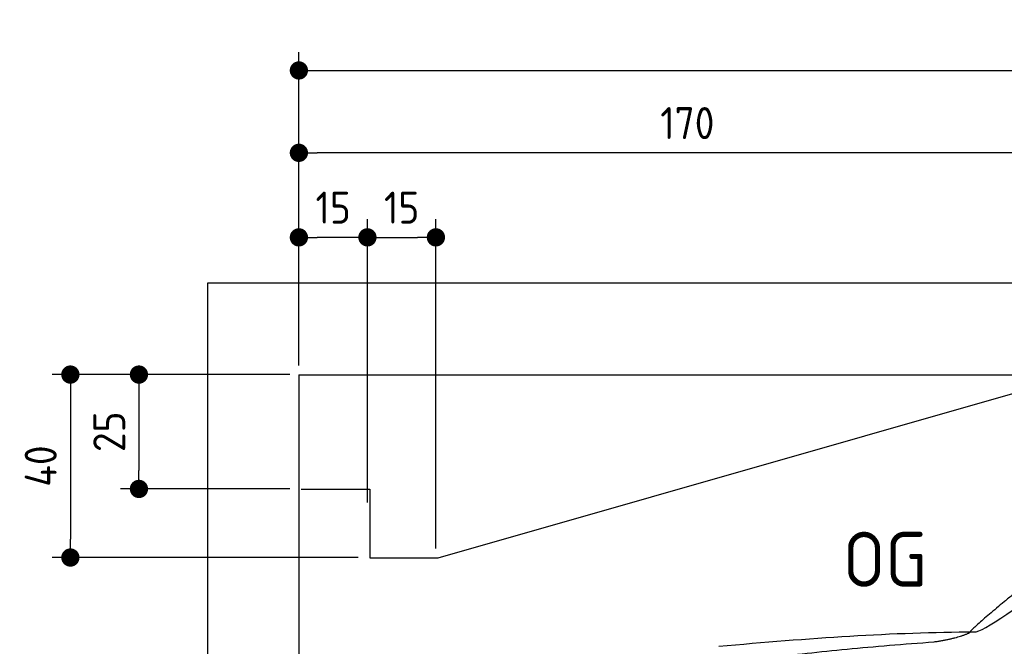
# Model space of a CAD drawing. Header units: millimetres. Extents: x -411 to 6777, y 0 to 6977.
# Tile 3 of 6: x -411 to 1744, y 5607 to 6977. Entities that reach past the tile are written whole.
import ezdxf

# ---------------------------------------------------------------- set-up
doc = ezdxf.new("R2010")
doc.units = ezdxf.units.MM
doc.layers.add('4', color=3, linetype='Continuous')
for name, color, linetype, lineweight in [('car', 10, 'Continuous', 25), ('Freiraum', 7, 'Continuous', 25), ('Gebäude', 7, 'Continuous', 25)]:
    doc.layers.add(name, color=color, linetype=linetype, lineweight=lineweight)
doc.styles.get("Standard").update_dxf_attribs({"font": 'ISOCP.SHX'})
doc.dimstyles.new('GEN-ISO', dxfattribs={"dimscale": 20, "dimtxt": 3.5, "dimasz": 2, "dimexe": 2, "dimexo": 1, "dimgap": 1.5, "dimtad": 1, "dimdec": 1, "dimlfac": 0.1, "dimdsep": 46, "dimtxsty": 'STANDARD', "dimblk": 'PUNKT', "dimcen": 2, "dimclrd": 256, "dimclre": 256, "dimclrt": 2, "dimadec": 0, "dimazin": 0, "dimtp": 0.1, "dimtm": 0.1, "dimtfac": 0.71, "dimtdec": 1, "dimtmove": 2, "dimatfit": 3, "dimldrblk": 'PUNKT', "dimfxl": 2, "dimtolj": 1, "dimarcsym": 0})

# ---------------------------------------------------------------- blocks, each defined once
blk = doc.blocks.new('PUNKT')
at = {"layer": '4', "color": 0, "linetype": 'ByBlock'}
blk.add_line((-0.5, 0), (-1, 0), dxfattribs=at)
at = {"layer": '4', "color": 0, "linetype": 'ByBlock', "const_width": 0.5}
blk.add_lwpolyline([(-0.25, 0, 1), (0.25, 0, 1)], format="xyb", close=True, dxfattribs=at)
blk = doc.blocks.new('*D70')
at = {"layer": '4', "lineweight": -2, "transparency": 16777216}
for p, q in [((200, 6220.9), (200, 6905.8)), ((5700, 6370.9), (5700, 6905.8)), ((240, 6865.8), (5660, 6865.8))]:
    blk.add_line(p, q, dxfattribs=at)
at = {"layer": 'Defpoints', "color": 0, "transparency": 16777216}
for p in [(5700, 6865.8), (5700, 6350.9), (200, 6200.9)]:
    blk.add_point(p, dxfattribs=at)
at = {"layer": '4', "lineweight": -2, "transparency": 16777216, "xscale": 40, "yscale": 40, "zscale": 40, "rotation": 180}
blk.add_blockref('PUNKT', (200, 6865.8), dxfattribs=at)
at = {"layer": '4', "lineweight": -2, "transparency": 16777216, "xscale": 40, "yscale": 40, "zscale": 40}
blk.add_blockref('PUNKT', (5700, 6865.8), dxfattribs=at)
at = {"layer": '4', "color": 2, "transparency": 16777216, "insert": (2950, 6930.8), "char_height": 70, "attachment_point": 5}
blk.add_mtext('550', dxfattribs=at)
blk = doc.blocks.new('Car')
at = {"layer": 'car'}
for points, degree in [([(1626.4, 5653.6), (1662.1, 5650.2), (1962, 5901.8), (2139.5, 6012.4)], 3), ([(1922.3, 5907.4), (1841.8, 5846.2), (1740.2, 5761.8), (1611.8, 5655.4), (1617.8, 5653.5)], 4), ([(1067.4, 5616.9), (1263.6, 5636.6), (1448.7, 5651.4), (1626.4, 5653.6)], 3), ([(1538.7, 5631), (1591.8, 5639.3), (1617.5, 5652.5)], 2), ([(726.3, 5495), (962.1, 5583.8), (1538.7, 5631)], 2)]:
    blk.add_open_spline(points, degree=degree, dxfattribs=at)
blk = doc.blocks.new('_Dot')
at = {"color": 0, "linetype": 'ByBlock', "lineweight": -2}
blk.add_line((-0.5, 0), (-1, 0), dxfattribs=at)
at = {"color": 0, "linetype": 'ByBlock', "const_width": 0.5}
blk.add_lwpolyline([(-0.25, 0, 1), (0.25, 0, 1)], format="xyb", close=True, dxfattribs=at)
blk = doc.blocks.new('*D76')
at = {"layer": '4', "lineweight": -2, "transparency": 16777216}
for p, q in [((200, 6220.9), (200, 6725.7)), ((1900, 6220.9), (1900, 6725.7)), ((1860, 6685.7), (240, 6685.7))]:
    blk.add_line(p, q, dxfattribs=at)
at = {"layer": 'Defpoints', "color": 0, "transparency": 16777216}
for p in [(200, 6685.7), (200, 6200.9), (1900, 6200.9)]:
    blk.add_point(p, dxfattribs=at)
at = {"layer": '4', "lineweight": -2, "transparency": 16777216, "xscale": 40, "yscale": 40, "zscale": 40, "rotation": 180}
blk.add_blockref('_Dot', (200, 6685.7), dxfattribs=at)
at = {"layer": '4', "lineweight": -2, "transparency": 16777216, "xscale": 40, "yscale": 40, "zscale": 40}
blk.add_blockref('_Dot', (1900, 6685.7), dxfattribs=at)
at = {"layer": '4', "color": 2, "transparency": 16777216, "insert": (1050, 6750.7), "char_height": 70, "attachment_point": 5}
blk.add_mtext('170', dxfattribs=at)
blk = doc.blocks.new('*D77')
at = {"layer": '4', "lineweight": -2, "transparency": 16777216}
for p, q in [((200, 6220.9), (200, 6540.9)), ((350, 5920.9), (350, 6540.9)), ((310, 6500.9), (240, 6500.9))]:
    blk.add_line(p, q, dxfattribs=at)
at = {"layer": 'Defpoints', "color": 0, "transparency": 16777216}
for p in [(200, 6500.9), (200, 6200.9), (350, 5900.9)]:
    blk.add_point(p, dxfattribs=at)
at = {"layer": '4', "lineweight": -2, "transparency": 16777216, "xscale": 40, "yscale": 40, "zscale": 40, "rotation": 180}
blk.add_blockref('_Dot', (200, 6500.9), dxfattribs=at)
at = {"layer": '4', "lineweight": -2, "transparency": 16777216, "xscale": 40, "yscale": 40, "zscale": 40}
blk.add_blockref('_Dot', (350, 6500.9), dxfattribs=at)
at = {"layer": '4', "color": 2, "transparency": 16777216, "insert": (275, 6565.9), "char_height": 70, "attachment_point": 5}
blk.add_mtext('15', dxfattribs=at)
blk = doc.blocks.new('*D78')
at = {"layer": '4', "lineweight": -2, "transparency": 16777216}
for p, q in [((180, 6200.9), (-340, 6200.9)), ((-300, 6160.9), (-300, 5840.9)), ((330, 5800.9), (-340, 5800.9))]:
    blk.add_line(p, q, dxfattribs=at)
at = {"layer": 'Defpoints', "color": 0, "transparency": 16777216}
for p in [(200, 6200.9), (-300, 5800.9), (350, 5800.9)]:
    blk.add_point(p, dxfattribs=at)
at = {"layer": '4', "lineweight": -2, "transparency": 16777216, "xscale": 40, "yscale": 40, "zscale": 40}
for p, rotation in [((-300, 6200.9), 90), ((-300, 5800.9), 270)]:
    blk.add_blockref('_Dot', p, dxfattribs=dict(at, rotation=rotation))
at = {"layer": '4', "color": 2, "transparency": 16777216, "insert": (-365, 6000.9), "char_height": 70, "attachment_point": 5, "rotation": 90}
blk.add_mtext('40', dxfattribs=at)
blk = doc.blocks.new('*D79')
at = {"layer": '4', "lineweight": -2, "transparency": 16777216}
for p, q in [((180, 6200.9), (-190, 6200.9)), ((-150, 6160.9), (-150, 5990.9)), ((180, 5950.9), (-190, 5950.9))]:
    blk.add_line(p, q, dxfattribs=at)
at = {"layer": 'Defpoints', "color": 0, "transparency": 16777216}
for p in [(200, 6200.9), (-150, 5950.9), (200, 5950.9)]:
    blk.add_point(p, dxfattribs=at)
at = {"layer": '4', "lineweight": -2, "transparency": 16777216, "xscale": 40, "yscale": 40, "zscale": 40}
for p, rotation in [((-150, 6200.9), 90), ((-150, 5950.9), 270)]:
    blk.add_blockref('_Dot', p, dxfattribs=dict(at, rotation=rotation))
at = {"layer": '4', "color": 2, "transparency": 16777216, "insert": (-215, 6075.9), "char_height": 70, "attachment_point": 5, "rotation": 90}
blk.add_mtext('25', dxfattribs=at)
blk = doc.blocks.new('*D80')
at = {"layer": '4', "lineweight": -2, "transparency": 16777216}
for p, q in [((350, 5970.9), (350, 6540.9)), ((499.8, 5820.9), (499.8, 6540.9)), ((390, 6500.9), (459.8, 6500.9))]:
    blk.add_line(p, q, dxfattribs=at)
at = {"layer": 'Defpoints', "color": 0, "transparency": 16777216}
for p in [(499.8, 6500.9), (350, 5950.9), (499.8, 5800.9)]:
    blk.add_point(p, dxfattribs=at)
at = {"layer": '4', "lineweight": -2, "transparency": 16777216, "xscale": 40, "yscale": 40, "zscale": 40, "rotation": 180}
blk.add_blockref('_Dot', (350, 6500.9), dxfattribs=at)
at = {"layer": '4', "lineweight": -2, "transparency": 16777216, "xscale": 40, "yscale": 40, "zscale": 40}
blk.add_blockref('_Dot', (499.8, 6500.9), dxfattribs=at)
at = {"layer": '4', "color": 2, "transparency": 16777216, "insert": (424.9, 6565.9), "char_height": 70, "attachment_point": 5}
blk.add_mtext('15', dxfattribs=at)
blk = doc.blocks.new('Gebäude_390_GT210')
at = {"layer": 'Freiraum'}
blk.add_lwpolyline([(204.9, 5950.6), (354.9, 5950.6), (354.9, 5800.6), (504.7, 5800.6), (1904.9, 6200.6)], dxfattribs=at)
at = {"layer": 'Gebäude'}
for p, q in [((5900, 6400.6), (0, 6400.6)), ((0, 6400.6), (0, 0)), ((200, 6200.6), (5700, 6200.6)), ((200, 6200.6), (200, 200))]:
    blk.add_line(p, q, dxfattribs=at)

msp = doc.modelspace()

# ---------------------------------------------------------------- block references
msp.add_blockref('Gebäude_390_GT210', (0, 0))
at = {"layer": 'car', "rotation": 359.4752422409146}
msp.add_blockref('Car', (0, 0), dxfattribs=at)

# ---------------------------------------------------------------- texts
msp.add_text('OG', height=120).set_placement((1390.46, 5737))

# ---------------------------------------------------------------- dimensions: what is measured, and where the dimension line sits
at = {"layer": '4'}
for base, p1, p2, override, picture, middle in [((5700, 6865.8), (200, 6200.88), (5700, 6350.88), {"dimtdec": 3, "dimtolj": 0}, '*D70', (2950, 6930.8)), ((200, 6685.7), (1900, 6200.88), (200, 6200.88), {"dimblk1": 'Dot', "dimblk2": 'Dot', "dimsah": 1, "dimtdec": 3, "dimtolj": 0}, '*D76', (1050, 6750.7)), ((200, 6500.88), (350, 5900.88), (200, 6200.88), {"dimblk1": 'Dot', "dimblk2": 'Dot', "dimsah": 1, "dimtdec": 3, "dimtolj": 0}, '*D77', (275, 6565.88)), ((499.76, 6500.88), (349.97, 5950.88), (499.76, 5800.88), {"dimblk1": 'Dot', "dimblk2": 'Dot', "dimsah": 1, "dimtdec": 3, "dimtolj": 0}, '*D80', (424.87, 6565.88))]:
    dim = msp.add_linear_dim(base=base, p1=p1, p2=p2, dimstyle='GEN-ISO', override=override, dxfattribs=at)
    dim.commit()
    dim.dimension.update_dxf_attribs({"geometry": picture, "text_midpoint": middle})
for base, p2, picture, middle in [((-300, 5800.88), (350, 5800.88), '*D78', (-365, 6000.88)), ((-150, 5950.88), (200, 5950.88), '*D79', (-215.01, 6075.88))]:
    dim = msp.add_linear_dim(base=base, p1=(200, 6200.88), p2=p2, angle=90, dimstyle='GEN-ISO', override={"dimblk1": 'Dot', "dimblk2": 'Dot', "dimsah": 1, "dimtdec": 3, "dimtolj": 0}, dxfattribs=at)
    dim.commit()
    dim.dimension.update_dxf_attribs({"geometry": picture, "text_midpoint": middle})

doc.saveas('drawing.dxf')
